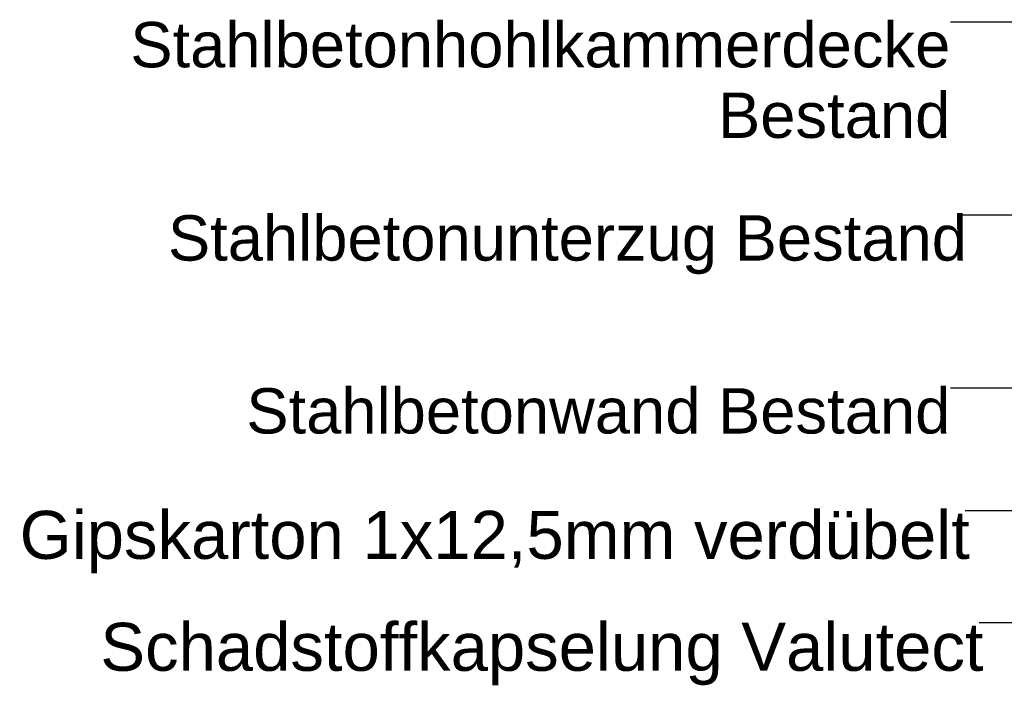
# Model space of a CAD drawing. Header units: metres. Extents: x -1.3 to 9.7, y -0.4 to 3.7.
# Tile 57 of 66: x 2.139 to 2.878, y 2.898 to 3.398. Entities that reach past the tile are written whole.
import ezdxf

# ---------------------------------------------------------------- set-up
doc = ezdxf.new("R2010")
doc.units = ezdxf.units.M
doc.header["$MEASUREMENT"] = 0
doc.layers.add('152 - Bemaßung_ Beschriftung.Ausbau', color=7, linetype='Continuous')
doc.styles.add('ERSTELLTER_STIL_1', font='txt')
doc.dimstyles.new('ERSTELLTER_STIL__7', dxfattribs={"dimtxt": 0.18, "dimasz": 0.003648, "dimexe": 0.18, "dimexo": 0.0625, "dimgap": 0, "dimtad": 0, "dimtih": 1, "dimtoh": 1, "dimdec": 4, "dimzin": 0, "dimdsep": 46, "dimcen": 0.09, "dimadec": 0, "dimazin": 0, "dimtfac": 1, "dimtdec": 4, "dimtmove": 0, "dimatfit": 3, "dimldrblk": 'ARROWHEAD_11', "dimfxl": 1, "dimtolj": 1, "dimtzin": 0, "dimarcsym": 0})
doc.dimstyles.new('ERSTELLTER_STIL__8', dxfattribs={"dimtxt": 0.18, "dimasz": 0.01824, "dimexe": 0.18, "dimexo": 0.0625, "dimgap": 0, "dimtad": 0, "dimtih": 1, "dimtoh": 1, "dimdec": 4, "dimzin": 0, "dimdsep": 46, "dimcen": 0.09, "dimadec": 0, "dimazin": 0, "dimtfac": 1, "dimtdec": 4, "dimtmove": 0, "dimatfit": 3, "dimldrblk": 'ARROWHEAD_11', "dimfxl": 1, "dimtolj": 1, "dimtzin": 0, "dimarcsym": 0})

# ---------------------------------------------------------------- blocks, each defined once
blk = doc.blocks.new('ARROWHEAD_11')
at = {"color": 0, "linetype": 'Continuous', "lineweight": 0}
blk.add_line((0, 0), (-1, 0), dxfattribs=at)
at = {"color": 0, "linetype": 'Continuous', "lineweight": 0, "const_width": 0.25, "flags": 128}
blk.add_lwpolyline([(-0.125, 0, 1), (0.125, 0, 1)], format="xyb", close=True, dxfattribs=at)

msp = doc.modelspace()

# ---------------------------------------------------------------- texts
at = {"layer": '152 - Bemaßung_ Beschriftung.Ausbau', "color": 7, "linetype": 'Continuous', "lineweight": 9, "insert": (2.83703, 3.39626), "char_height": 0.034, "attachment_point": 3, "line_spacing_factor": 0.93321, "style": 'ERSTELLTER_STIL_1'}
msp.add_mtext('\\A1;{\\pqr;\\fArial|b0|i0|c0|p38;Stahlbetonhohlkammerdecke\\P\\pqr;\\fArial|b0|i0|c0|p38;Bestand}', dxfattribs=at)
at = {"layer": '152 - Bemaßung_ Beschriftung.Ausbau', "color": 7, "linetype": 'Continuous', "lineweight": 9, "style": 'ERSTELLTER_STIL_1'}
for s, insert, char_height, attachment_point in [('\\A1;{\\pql;\\fArial|b0|i0|c0|p38;S\\fArial|b0|i0|c0|p38;tahlbetonunterzug\\fArial|b0|i0|c0|p38; Bestand}', (2.25013, 3.25133), 0.034, 1), ('\\A1;{\\pqr;\\fArial|b0|i0|c0|p38;Stahlbetonwand Bestand}', (2.83703, 3.12167), 0.034, 3), ('\\A1;{\\pql;\\fArial|b0|i0|c0|p38;Gipskarton 1x12,5mm\\fArial|b0|i0|c0|p38; verdübelt}', (2.13891, 3.02968), 0.036, 1), ('\\A1;{\\pql;\\fArial|b0|i0|c0|p38;Schadstoffkapselung\\fArial|b0|i0|c0|p38; \\fArial|b0|i0|c0|p38;Valutect}', (2.19942, 2.94572), 0.036, 1)]:
    msp.add_mtext(s, dxfattribs=dict(at, insert=insert, char_height=char_height, attachment_point=attachment_point))

# ---------------------------------------------------------------- leaders
at = {"layer": '152 - Bemaßung_ Beschriftung.Ausbau', "color": 7, "linetype": 'Continuous', "lineweight": 9, "annotation_type": 0, "has_hookline": 1, "hookline_direction": 1}
for points, dimstyle, text_width in [([(3.64017, 3.3228), (3.55893, 3.39626), (2.83703, 3.39626)], 'ERSTELLTER_STIL__7', 0.61044), ([(3.84142, 3.15294), (3.73526, 3.25133), (2.84336, 3.25133)], 'ERSTELLTER_STIL__7', 0.59323), ([(3.60027, 3.19738), (3.30245, 3.02968), (2.84804, 3.02968)], 'ERSTELLTER_STIL__8', 0.70913), ([(3.67251, 3.18552), (3.2558, 2.94572), (2.85872, 2.94572)], 'ERSTELLTER_STIL__8', 0.6593), ([(3.38633, 3.09475), (3.35164, 3.12167), (2.83703, 3.12167)], 'ERSTELLTER_STIL__7', 0.522)]:
    msp.add_leader(points, dimstyle=dimstyle, dxfattribs=dict(at, text_width=text_width))

doc.saveas('drawing.dxf')
